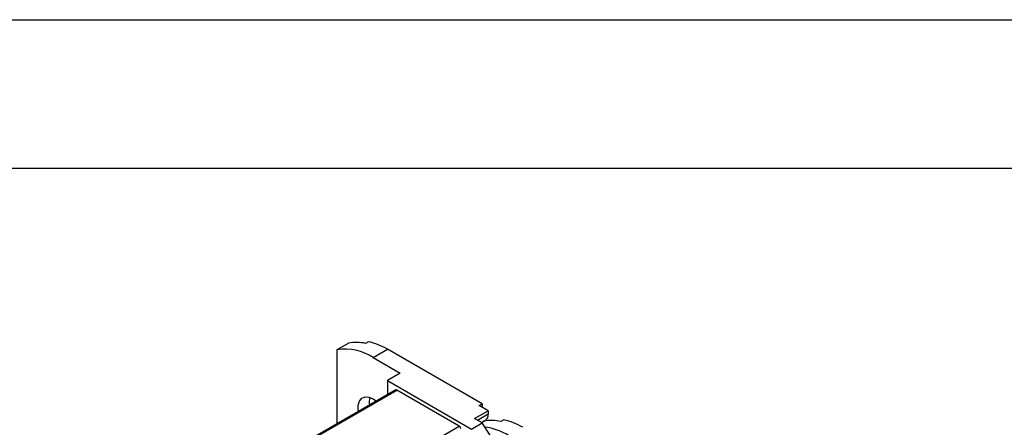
# Model space of a CAD drawing. Header units: millimetres. Extents: x 0 to 1537, y 0 to 1187.
# Tile 8 of 14: x 868 to 1100, y 1092 to 1187. Entities that reach past the tile are written whole.
import ezdxf

# ---------------------------------------------------------------- set-up
doc = ezdxf.new("R2010")
doc.units = ezdxf.units.MM
doc.header["$LTSCALE"] = 5.5
doc.layers.add('TEXT', color=140, linetype='Continuous', lineweight=25)

msp = doc.modelspace()

# ---------------------------------------------------------------- linework, layer by layer
at = {"color": 7, "linetype": 'Continuous'}
msp.add_line((0.01, 1187.46), (1536.71, 1187.46), dxfattribs=at)
for p, q in [((950.37, 1111.68), (949.66, 1111.28)), ((943.02, 1109.81), (945.63, 1111.32)), ((943.02, 1092.39), (943.02, 1109.81)), ((951.5, 1107.98), (954.82, 1109.9)), ((977.1, 1097.04), (954.82, 1109.9)), ((951.5, 1107.98), (957.86, 1104.31)), ((957.86, 1104.31), (954.82, 1102.55)), ((954.82, 1102.55), (954.82, 1099.21)), ((954.82, 1102.55), (974.62, 1091.12)), ((956.77, 1100.33), (896.2, 1065.37)), ((896.35, 1065.28), (957.02, 1100.31)), ((971.72, 1091.82), (957.02, 1100.31)), ((951.5, 1098.22), (952.23, 1097.72)), ((976.39, 1096.63), (977.1, 1097.04)), ((978.51, 1095.41), (976.39, 1096.63)), ((977.1, 1097.04), (977.1, 1096.23)), ((975.33, 1093.57), (978.51, 1095.41)), ((977.1, 1092.55), (975.33, 1093.57)), ((978.51, 1094.59), (976.04, 1093.16)), ((976.93, 1092.65), (977.93, 1093.23)), ((978.51, 1095.41), (978.51, 1094.59)), ((982.19, 1093.31), (981.48, 1092.91)), ((911.05, 1056.79), (971.72, 1091.82)), ((974.62, 1091.12), (977.1, 1092.55)), ((976.93, 1092.65), (977.45, 1092.95)), ((985.26, 1080.04), (977.1, 1092.55))]:
    msp.add_line(p, q)
at = {"flags": 128}
msp.add_lwpolyline([(948.01, 1095.28), (947.97, 1095.56), (947.97, 1096.73), (948.25, 1097.69), (948.8, 1098.36), (949.57, 1098.68), (950.49, 1098.64), (951.5, 1098.22)], dxfattribs=at)
for centre, radius, start, end in [((946.91, 1096.58), 15.5, 59.29, 77.1024), ((944.9, 1097.92), 12.03, 56.7274, 99.0133), ((947.55, 1102.16), 9.36, 76.9706, 101.848), ((956.87, 1100.1), 0.251, 54.3824, 114.3071), ((955.2, 1097.62), 4.65, 167.8955, 190.3601), ((979.37, 1083.79), 9.36, 76.9706, 101.848), ((977.07, 1094.4), 1.45, 306.2883, 7.8112), ((978.73, 1078.21), 15.5, 59.29, 77.1024), ((971.31, 1091.17), 0.768, 2.6055, 57.3945), ((975.92, 1077.49), 14.2, 58.5828, 82.6528)]:
    msp.add_arc(centre, radius, start, end)
at = {"layer": 'TEXT'}
msp.add_line((34.92, 1152.53), (1501.78, 1152.53), dxfattribs=at)

doc.saveas('drawing.dxf')
